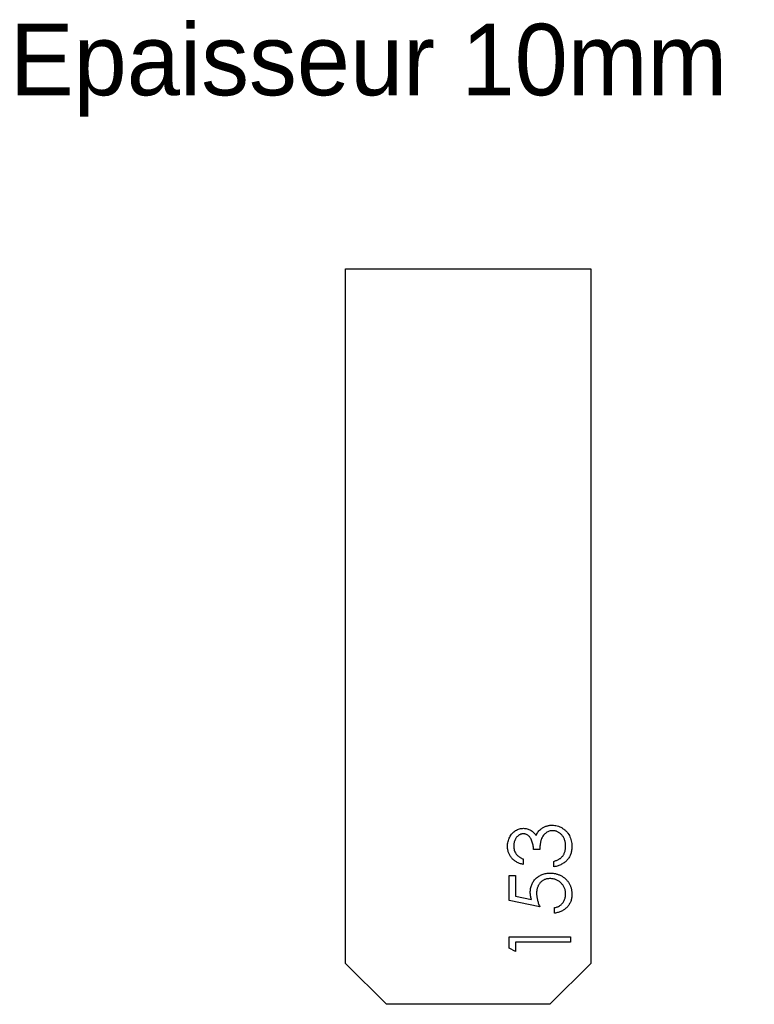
# Model space of a CAD drawing. Header units: millimetres. Extents: x 119 to 298, y 282 to 523.
import ezdxf

# ---------------------------------------------------------------- set-up
doc = ezdxf.new("R2010")
doc.units = ezdxf.units.MM
doc.header["$LTSCALE"] = 2

msp = doc.modelspace()

# ---------------------------------------------------------------- linework, layer by layer
at = {"color": 7, "linetype": 'Continuous', "lineweight": 25}
for p, q in [((198.41, 462.29), (258.41, 462.29)), ((198.41, 292.29), (198.41, 462.29)), ((258.41, 462.29), (258.41, 292.29)), ((198.41, 292.29), (208.41, 282.29)), ((248.41, 282.29), (258.41, 292.29)), ((248.41, 282.29), (208.41, 282.29))]:
    msp.add_line(p, q, dxfattribs=at)
at = {"color": 1, "linetype": 'Continuous', "lineweight": 25}
for p, q in [((245.91, 320.18), (244.37, 320.18)), ((241.87, 317.87), (241.87, 316.52)), ((249.37, 315.95), (249.37, 317.29)), ((238.41, 313.83), (239.95, 313.83)), ((238.41, 307.68), (238.41, 313.83)), ((239.95, 313.83), (239.95, 308.73)), ((239.95, 308.73), (243.89, 307.92)), ((245.91, 306.14), (238.41, 307.68)), ((249.56, 304.6), (249.56, 305.95)), ((238.41, 298.83), (253.41, 298.83)), ((238.41, 296.06), (238.41, 298.83)), ((253.41, 297.49), (239.95, 297.49)), ((239.95, 297.49), (239.95, 295.18)), ((253.41, 298.83), (253.41, 297.49)), ((239.95, 295.18), (238.41, 296.06))]:
    msp.add_line(p, q, dxfattribs=at)
for points, knots in [([(246.29, 325.24), (246.39, 325.32), (246.58, 325.46), (246.9, 325.64), (247.22, 325.8), (247.55, 325.92), (247.89, 326.02), (248.23, 326.09), (248.59, 326.13), (248.83, 326.14), (248.95, 326.14)], [0, 0, 0, 0, 0.1281355, 0.2541727, 0.3781116, 0.5017123, 0.6239863, 0.7470956, 0.8728746, 1, 1, 1, 1]), ([(248.95, 326.14), (249.16, 326.13), (249.58, 326.12), (250.2, 325.98), (250.81, 325.77), (251.39, 325.46), (251.93, 325.1), (252.41, 324.66), (252.83, 324.15), (253.18, 323.6), (253.45, 322.99), (253.65, 322.34), (253.77, 321.66), (253.79, 321.19), (253.79, 320.95)], [0, 0, 0, 0, 0.079641, 0.158908, 0.239599, 0.322582, 0.406, 0.487843, 0.569676, 0.65302, 0.737412, 0.822558, 0.909755, 1, 1, 1, 1]), ([(238.02, 320.99), (238.03, 321.18), (238.04, 321.57), (238.15, 322.14), (238.32, 322.69), (238.55, 323.21), (238.84, 323.7), (239.18, 324.13), (239.57, 324.5), (240, 324.81), (240.47, 325.06), (240.94, 325.24), (241.43, 325.35), (241.76, 325.36), (241.92, 325.37)], [0, 0, 0, 0, 0.090254, 0.17854, 0.266093, 0.354631, 0.441886, 0.525747, 0.608114, 0.690197, 0.770821, 0.848326, 0.924012, 1, 1, 1, 1]), ([(241.92, 324.02), (241.84, 324.02), (241.68, 324.02), (241.45, 323.97), (241.23, 323.91), (241.02, 323.81), (240.82, 323.69), (240.62, 323.54), (240.43, 323.37), (240.26, 323.17), (240.09, 322.95), (239.95, 322.71), (239.83, 322.46), (239.73, 322.2), (239.66, 321.92), (239.6, 321.63), (239.57, 321.32), (239.57, 321.11), (239.56, 321.01)], [0, 0, 0, 0, 0.05527, 0.109958, 0.163912, 0.218089, 0.273309, 0.330914, 0.390994, 0.454641, 0.518898, 0.583342, 0.648543, 0.715053, 0.782519, 0.852334, 0.924934, 1, 1, 1, 1]), ([(241.92, 325.37), (242.08, 325.37), (242.39, 325.36), (242.84, 325.27), (243.27, 325.13), (243.67, 324.94), (244.05, 324.69), (244.4, 324.39), (244.73, 324.03), (244.91, 323.76), (245.01, 323.62)], [0, 0, 0, 0, 0.128068, 0.250608, 0.37063, 0.490072, 0.610375, 0.734313, 0.863217, 1, 1, 1, 1]), ([(244.37, 320.18), (244.37, 320.36), (244.36, 320.73), (244.29, 321.26), (244.18, 321.77), (244.03, 322.24), (243.84, 322.67), (243.63, 323.05), (243.39, 323.36), (243.12, 323.6), (242.84, 323.79), (242.55, 323.93), (242.23, 324.01), (242.02, 324.02), (241.92, 324.02)], [0, 0, 0, 0, 0.110174, 0.215729, 0.318104, 0.417658, 0.511742, 0.59626, 0.673405, 0.744145, 0.810662, 0.874049, 0.936691, 1, 1, 1, 1]), ([(245.01, 323.62), (245.08, 323.78), (245.24, 324.1), (245.54, 324.52), (245.88, 324.92), (246.15, 325.13), (246.29, 325.24)], [0, 0, 0, 0, 0.253916, 0.503896, 0.750255, 1, 1, 1, 1]), ([(249.08, 324.79), (248.94, 324.79), (248.66, 324.77), (248.25, 324.67), (247.86, 324.51), (247.48, 324.28), (247.14, 324), (246.83, 323.67), (246.57, 323.29), (246.4, 322.95), (246.28, 322.64), (246.2, 322.38), (246.13, 322.08), (246.07, 321.76), (246.01, 321.41), (245.97, 321.02), (245.93, 320.61), (245.92, 320.33), (245.91, 320.18)], [0, 0, 0, 0, 0.0669066, 0.1334803, 0.2010274, 0.2716344, 0.3429051, 0.4138586, 0.4859963, 0.5602464, 0.5998995, 0.6440685, 0.6919037, 0.7446973, 0.8014994, 0.8628629, 0.9293311, 1, 1, 1, 1]), ([(252.26, 320.97), (252.25, 321.11), (252.25, 321.39), (252.2, 321.79), (252.13, 322.17), (252.02, 322.53), (251.89, 322.87), (251.73, 323.18), (251.53, 323.48), (251.31, 323.75), (251.07, 323.99), (250.82, 324.21), (250.55, 324.39), (250.28, 324.54), (249.99, 324.65), (249.7, 324.73), (249.39, 324.79), (249.19, 324.79), (249.08, 324.79)], [0, 0, 0, 0, 0.076072, 0.148752, 0.218403, 0.28576, 0.350598, 0.414964, 0.478069, 0.541761, 0.60435, 0.664075, 0.721464, 0.777587, 0.832644, 0.887844, 0.94346, 1, 1, 1, 1]), ([(241.87, 316.52), (241.72, 316.56), (241.42, 316.63), (241, 316.78), (240.6, 316.94), (240.23, 317.14), (239.89, 317.35), (239.57, 317.59), (239.28, 317.85), (239.02, 318.15), (238.78, 318.45), (238.58, 318.77), (238.41, 319.11), (238.27, 319.46), (238.16, 319.82), (238.08, 320.2), (238.03, 320.59), (238.03, 320.85), (238.02, 320.99)], [0, 0, 0, 0, 0.072625, 0.141977, 0.208985, 0.273957, 0.336889, 0.398745, 0.460116, 0.520825, 0.580994, 0.640152, 0.698622, 0.757271, 0.816427, 0.876254, 0.937165, 1, 1, 1, 1]), ([(239.56, 321.01), (239.57, 320.84), (239.58, 320.5), (239.68, 320.02), (239.85, 319.57), (240.04, 319.23), (240.23, 318.98), (240.4, 318.8), (240.58, 318.62), (240.8, 318.46), (241.03, 318.3), (241.29, 318.15), (241.57, 318), (241.77, 317.92), (241.87, 317.87)], [0, 0, 0, 0, 0.122712, 0.239685, 0.351816, 0.463766, 0.520818, 0.579448, 0.640604, 0.705298, 0.773634, 0.844669, 0.920057, 1, 1, 1, 1]), ([(253.79, 320.95), (253.79, 320.79), (253.78, 320.47), (253.73, 320.01), (253.64, 319.57), (253.52, 319.14), (253.36, 318.74), (253.17, 318.36), (252.94, 318), (252.67, 317.66), (252.38, 317.34), (252.04, 317.06), (251.68, 316.8), (251.28, 316.57), (250.85, 316.37), (250.39, 316.2), (249.89, 316.05), (249.55, 315.98), (249.37, 315.95)], [0, 0, 0, 0, 0.065538, 0.128956, 0.190367, 0.249965, 0.308569, 0.366415, 0.424556, 0.483181, 0.542251, 0.601744, 0.662508, 0.7245, 0.789139, 0.856354, 0.926299, 1, 1, 1, 1]), ([(251.44, 318.47), (251.51, 318.55), (251.64, 318.72), (251.8, 318.99), (251.94, 319.28), (252.06, 319.59), (252.15, 319.91), (252.21, 320.25), (252.25, 320.61), (252.25, 320.85), (252.26, 320.97)], [0, 0, 0, 0, 0.11826, 0.236156, 0.35563, 0.476249, 0.600164, 0.728633, 0.861326, 1, 1, 1, 1]), ([(249.37, 317.29), (249.49, 317.33), (249.71, 317.4), (250.03, 317.51), (250.33, 317.64), (250.6, 317.79), (250.85, 317.94), (251.07, 318.1), (251.27, 318.27), (251.39, 318.4), (251.44, 318.47)], [0, 0, 0, 0, 0.14977, 0.291316, 0.425966, 0.55216, 0.671527, 0.786122, 0.895325, 1, 1, 1, 1]), ([(243.6, 309.69), (243.6, 309.86), (243.61, 310.18), (243.68, 310.67), (243.78, 311.13), (243.94, 311.56), (244.13, 311.98), (244.37, 312.37), (244.65, 312.74), (244.97, 313.08), (245.33, 313.39), (245.71, 313.66), (246.12, 313.9), (246.55, 314.08), (247, 314.23), (247.49, 314.33), (247.99, 314.4), (248.33, 314.4), (248.51, 314.41)], [0, 0, 0, 0, 0.0658003, 0.1293799, 0.1907833, 0.2512931, 0.3108203, 0.3703697, 0.4307603, 0.4925975, 0.5548133, 0.6160904, 0.6769309, 0.7382889, 0.8007843, 0.8647926, 0.931053, 1, 1, 1, 1]), ([(248.51, 314.41), (248.63, 314.41), (248.87, 314.4), (249.23, 314.37), (249.59, 314.32), (249.93, 314.24), (250.27, 314.14), (250.6, 314.03), (250.92, 313.89), (251.23, 313.73), (251.53, 313.55), (251.81, 313.35), (252.08, 313.15), (252.33, 312.92), (252.56, 312.68), (252.77, 312.43), (252.96, 312.16), (253.14, 311.87), (253.29, 311.58), (253.42, 311.27), (253.54, 310.95), (253.63, 310.62), (253.71, 310.27), (253.75, 309.92), (253.79, 309.55), (253.79, 309.3), (253.79, 309.18)], [0, 0, 0, 0, 0.044016, 0.087438, 0.130124, 0.172561, 0.214218, 0.256302, 0.298444, 0.340536, 0.382404, 0.423614, 0.464223, 0.504052, 0.543842, 0.583548, 0.623078, 0.663214, 0.703538, 0.743927, 0.784532, 0.825742, 0.867752, 0.910741, 0.954912, 1, 1, 1, 1]), ([(248.45, 313.06), (248.33, 313.06), (248.1, 313.05), (247.75, 313.01), (247.43, 312.93), (247.12, 312.82), (246.82, 312.68), (246.55, 312.51), (246.29, 312.31), (246.06, 312.08), (245.84, 311.83), (245.65, 311.54), (245.49, 311.24), (245.36, 310.92), (245.26, 310.58), (245.19, 310.22), (245.15, 309.84), (245.14, 309.58), (245.14, 309.44)], [0, 0, 0, 0, 0.065358, 0.127389, 0.188368, 0.24723, 0.305649, 0.363332, 0.422657, 0.482689, 0.543308, 0.604132, 0.664984, 0.727232, 0.791447, 0.858042, 0.92703, 1, 1, 1, 1]), ([(252.26, 309.26), (252.25, 309.38), (252.24, 309.64), (252.19, 310.01), (252.11, 310.37), (251.99, 310.71), (251.84, 311.04), (251.65, 311.36), (251.42, 311.66), (251.17, 311.95), (250.89, 312.21), (250.6, 312.44), (250.28, 312.63), (249.95, 312.79), (249.6, 312.91), (249.23, 313), (248.85, 313.05), (248.58, 313.06), (248.45, 313.06)], [0, 0, 0, 0, 0.064204, 0.126419, 0.187672, 0.248041, 0.308337, 0.36969, 0.431725, 0.49597, 0.559779, 0.622313, 0.683925, 0.745104, 0.806749, 0.869093, 0.933293, 1, 1, 1, 1]), ([(243.89, 307.92), (243.85, 308.08), (243.76, 308.39), (243.67, 308.84), (243.61, 309.27), (243.61, 309.55), (243.6, 309.69)], [0, 0, 0, 0, 0.275068, 0.532901, 0.773973, 1, 1, 1, 1]), ([(245.14, 309.44), (245.14, 309.33), (245.15, 309.09), (245.19, 308.72), (245.25, 308.33), (245.33, 307.93), (245.44, 307.51), (245.57, 307.07), (245.73, 306.61), (245.85, 306.3), (245.91, 306.14)], [0, 0, 0, 0, 0.102203, 0.211023, 0.3251, 0.446502, 0.573788, 0.708901, 0.850358, 1, 1, 1, 1]), ([(249.56, 305.95), (249.71, 305.98), (249.98, 306.04), (250.37, 306.18), (250.71, 306.35), (251.02, 306.56), (251.29, 306.8), (251.52, 307.08), (251.74, 307.39), (251.92, 307.73), (252.07, 308.1), (252.18, 308.47), (252.24, 308.86), (252.25, 309.12), (252.26, 309.26)], [0, 0, 0, 0, 0.094686, 0.181992, 0.264373, 0.341639, 0.418558, 0.496448, 0.577307, 0.661447, 0.746668, 0.831367, 0.915207, 1, 1, 1, 1]), ([(253.79, 309.18), (253.79, 309.03), (253.78, 308.73), (253.72, 308.3), (253.64, 307.89), (253.51, 307.49), (253.34, 307.12), (253.13, 306.76), (252.89, 306.41), (252.62, 306.09), (252.31, 305.8), (251.99, 305.53), (251.64, 305.29), (251.26, 305.09), (250.87, 304.92), (250.45, 304.78), (250.02, 304.67), (249.72, 304.62), (249.56, 304.6)], [0, 0, 0, 0, 0.06543, 0.128725, 0.190261, 0.250757, 0.310855, 0.370776, 0.431883, 0.493799, 0.556167, 0.617293, 0.678627, 0.740678, 0.80296, 0.866786, 0.932338, 1, 1, 1, 1])]:
    msp.add_open_spline(points, degree=3, knots=knots, dxfattribs=at)

# ---------------------------------------------------------------- texts
at = {"insert": (116.21, 522.31), "char_height": 17.5, "attachment_point": 1}
msp.add_mtext_dynamic_manual_height_columns('Epaisseur 10mm', width=326.1114, gutter_width=87.5, heights=[0], dxfattribs=at)

doc.saveas('drawing.dxf')
